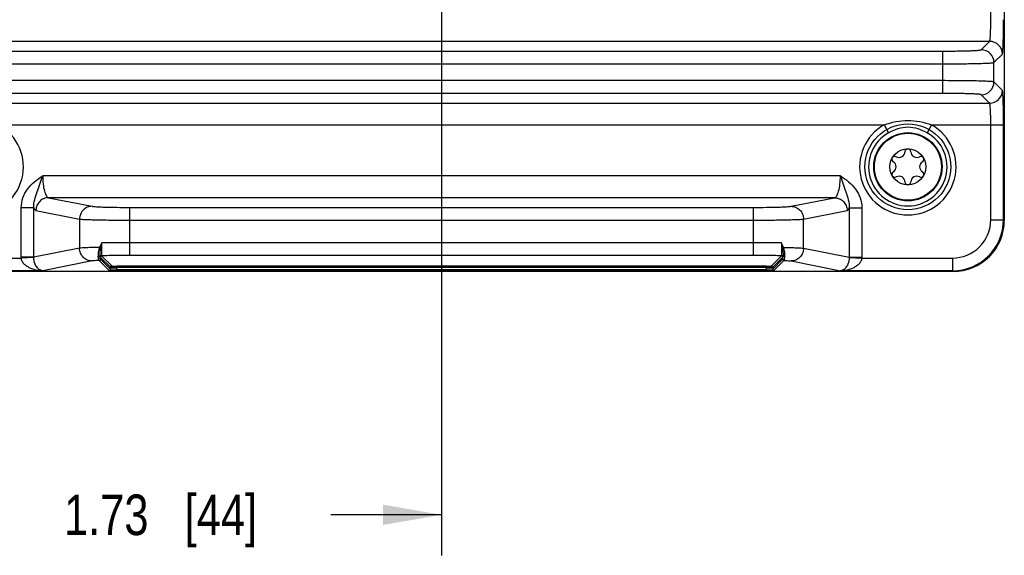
# Model space of a CAD drawing. Header units: inches. Extents: x 0 to 34, y 0 to 22.
# Tile 4 of 103: x 4.7 to 7.8, y 7.4 to 9. Entities that reach past the tile are written whole.
import ezdxf

# ---------------------------------------------------------------- set-up
doc = ezdxf.new("R2010")
doc.units = ezdxf.units.IN
doc.header["$LTSCALE"] = 1.87
doc.header["$MEASUREMENT"] = 0
doc.layers.get('0').update_dxf_attribs({"linetype": 'CONTINUOUS'})
doc.layers.add('COSMETIC', color=7, linetype='CONTINUOUS')
doc.layers.add('DIMENSIONS', color=7, linetype='CONTINUOUS')
doc.styles.get("Standard").update_dxf_attribs({"font": 'txt', "width": 0.8})
doc.dimstyles.new('DIMSTYLE_1', dxfattribs={"dimtxt": 0.125, "dimasz": 0.18, "dimexe": 0.125, "dimexo": 0.0625, "dimgap": 0.0625, "dimtad": 0, "dimtih": 1, "dimtoh": 1, "dimzin": 4, "dimdsep": 46, "dimtxsty": 'STANDARD', "dimblk": '_FILLED', "dimblk1": '_FILLED', "dimblk2": '_FILLED', "dimcen": 0.09, "dimadec": 0, "dimazin": 0, "dimtp": 0.01, "dimtm": 0.01, "dimtfac": 1, "dimtofl": 0, "dimtmove": 0, "dimatfit": 3, "dimldrblk": '_FILLED', "dimfxl": 1, "dimtolj": 1, "dimtzin": 4, "dimarcsym": 0})

# ---------------------------------------------------------------- blocks, each defined once
blk = doc.blocks.new('_FILLED')
at = {"color": 0, "linetype": 'BYBLOCK'}
blk.add_solid([(0, 0), (-1, 0.174), (-1, -0.174)], dxfattribs=at)
blk = doc.blocks.new('*D9')
at = {"layer": 'DIMENSIONS', "color": 2, "linetype": 'CONTINUOUS'}
for p, q in [((6.0283, 10.0028), (6.0283, 7.3921)), ((4.2965, 8.3647), (4.2965, 7.3921)), ((4.2965, 7.5171), (4.6374, 7.5171)), ((6.0283, 7.5171), (5.6874, 7.5171))]:
    blk.add_line(p, q, dxfattribs=at)
at = {"layer": 'DIMENSIONS', "color": 2, "linetype": 'CONTINUOUS', "xscale": 0.18, "yscale": 0.18, "zscale": 0.18}
for p, rotation in [((4.2965, 7.5171), 180), ((6.0283, 7.5171), 2e-10)]:
    blk.add_blockref('_FILLED', p, dxfattribs=dict(at, rotation=rotation))
at = {"layer": 'DIMENSIONS', "color": 2, "linetype": 'CONTINUOUS', "insert": (5.1624, 7.5796), "char_height": 0.125, "width": 0.925, "attachment_point": 2, "line_spacing_factor": 0.9}
blk.add_mtext('1.73{\\Ftxt.shx;\\W1.000000;\\H0.125000; }[44]', dxfattribs=at)
blk = doc.blocks.new('*D10')
at = {"layer": 'DIMENSIONS', "color": 2, "linetype": 'CONTINUOUS'}
for p, q in [((5.6608, 10.3703), (3.4188, 10.3703)), ((3.5438, 10.3703), (3.5438, 9.5377)), ((3.5438, 8.2675), (3.5438, 9.2877)), ((4.3891, 8.2675), (3.4188, 8.2675))]:
    blk.add_line(p, q, dxfattribs=at)
at = {"layer": 'DIMENSIONS', "color": 2, "linetype": 'CONTINUOUS', "xscale": 0.18, "yscale": 0.18, "zscale": 0.18}
for p, rotation in [((3.5438, 10.3703), 90), ((3.5438, 8.2675), 270)]:
    blk.add_blockref('_FILLED', p, dxfattribs=dict(at, rotation=rotation))
at = {"layer": 'DIMENSIONS', "color": 2, "linetype": 'CONTINUOUS', "insert": (3.5438, 9.4752), "char_height": 0.125, "width": 1.125, "attachment_point": 2, "line_spacing_factor": 0.9}
blk.add_mtext('2.10{\\Ftxt.shx;\\W1.000000;\\H0.125000; }[53.4]', dxfattribs=at)

msp = doc.modelspace()

# ---------------------------------------------------------------- linework, layer by layer
at = {"color": 7, "linetype": 'CONTINUOUS'}
for p, q in [((7.7624, 12.0907), (7.7624, 9.0052)), ((7.7208, 9.0443), (7.7208, 9.2161)), ((7.7625, 9.0052), (7.7625, 8.4249)), ((7.7172, 8.9774), (4.3394, 8.9774)), ((7.6912, 8.9514), (7.7172, 8.9774)), ((4.4835, 8.9475), (7.5732, 8.9475)), ((7.5732, 8.8169), (7.5732, 8.9475)), ((7.7306, 8.9121), (7.7565, 8.9381)), ((4.4835, 8.9081), (7.5732, 8.9081)), ((7.7306, 8.8522), (7.7306, 8.9121)), ((7.5732, 8.8562), (4.4835, 8.8562)), ((7.7565, 8.8262), (7.7306, 8.8522)), ((7.5732, 8.8169), (4.4835, 8.8169)), ((7.7172, 8.7869), (7.6912, 8.8129)), ((4.3394, 8.7869), (7.7172, 8.7869)), ((4.6642, 8.72), (7.3924, 8.72)), ((7.3924, 8.72), (7.4061, 8.6957)), ((7.5382, 8.72), (7.5245, 8.6957)), ((7.5382, 8.72), (7.7601, 8.72)), ((7.7208, 8.4272), (7.7208, 8.72)), ((7.7601, 8.4272), (7.7601, 8.72)), ((7.2573, 8.5622), (4.7993, 8.5622)), ((4.8174, 8.4953), (4.9515, 8.4687)), ((7.2393, 8.4953), (4.8174, 8.4953)), ((5.0678, 8.4653), (6.9889, 8.4653)), ((5.0678, 8.3172), (5.0678, 8.4653)), ((6.9889, 8.4653), (6.9889, 8.3172)), ((7.1052, 8.4687), (7.2393, 8.4953)), ((4.772, 8.4642), (4.7332, 8.4642)), ((4.7332, 8.3114), (4.7332, 8.4642)), ((4.772, 8.3114), (4.772, 8.4642)), ((4.7786, 8.4559), (4.9127, 8.4294)), ((7.1439, 8.4294), (7.278, 8.4559)), ((7.2846, 8.4642), (7.3234, 8.4642)), ((7.2846, 8.4642), (7.2846, 8.3114)), ((7.3234, 8.4642), (7.3234, 8.3114)), ((4.9127, 8.4294), (4.9127, 8.3393)), ((5.0678, 8.426), (6.9889, 8.426)), ((7.1439, 8.3393), (7.1439, 8.4294)), ((7.7208, 8.4272), (7.7601, 8.4272)), ((7.7625, 8.4249), (7.7601, 8.4272)), ((4.9784, 8.3416), (4.9812, 8.3558)), ((6.9889, 8.3565), (5.0678, 8.3565)), ((7.0755, 8.3558), (7.0783, 8.3416)), ((4.9127, 8.3393), (4.772, 8.3114)), ((4.9781, 8.3402), (4.9784, 8.3416)), ((5.0119, 8.2848), (4.9809, 8.3158)), ((6.9889, 8.3172), (5.0678, 8.3172)), ((7.0758, 8.3158), (7.0447, 8.2848)), ((7.0783, 8.3416), (7.0786, 8.3402)), ((7.1439, 8.3393), (7.2846, 8.3114)), ((4.4539, 8.3092), (4.7333, 8.3092)), ((4.772, 8.3114), (4.7332, 8.3114)), ((4.772, 8.3103), (4.7333, 8.3092)), ((4.9515, 8.3), (4.7993, 8.2698)), ((5.004, 8.271), (4.9733, 8.3017)), ((5.008, 8.2808), (4.9769, 8.3119)), ((5.008, 8.2749), (4.9772, 8.3057)), ((7.029, 8.2842), (5.0276, 8.2842)), ((5.0276, 8.2702), (5.0276, 8.2842)), ((7.029, 8.2842), (7.029, 8.2702)), ((7.0797, 8.3119), (7.0487, 8.2808)), ((7.0487, 8.2749), (7.0794, 8.3057)), ((7.0526, 8.271), (7.0833, 8.3017)), ((7.1052, 8.3), (7.2573, 8.2698)), ((7.2846, 8.3114), (7.3234, 8.3114)), ((7.2846, 8.3103), (7.3234, 8.3092)), ((7.3234, 8.3092), (7.6027, 8.3092)), ((7.6027, 8.3092), (7.6027, 8.2698)), ((7.6051, 8.2675), (4.4516, 8.2675)), ((4.7993, 8.2698), (4.4539, 8.2698)), ((5.008, 8.2749), (5.008, 8.2808)), ((5.0112, 8.2704), (5.0188, 8.2703)), ((5.0276, 8.2741), (5.0163, 8.2743)), ((7.029, 8.2803), (5.0276, 8.2803)), ((5.0276, 8.2741), (7.029, 8.2741)), ((5.0276, 8.2702), (7.029, 8.2702)), ((7.0403, 8.2743), (7.029, 8.2741)), ((7.0378, 8.2703), (7.0506, 8.2707)), ((7.0487, 8.2808), (7.0487, 8.2749)), ((7.0506, 8.2707), (7.0526, 8.271)), ((7.6027, 8.2698), (7.2573, 8.2698)), ((7.6051, 8.2675), (7.6027, 8.2698))]:
    msp.add_line(p, q, dxfattribs=at)
for radius in [0.1053, 0.1033, 0.0555]:
    msp.add_circle((7.4653, 8.5905), radius, dxfattribs=at)
for centre, radius, start, end in [((7.6912, 8.912), 0.0394, 0.0838, 89.9162), ((7.7171, 8.938), 0.0394, 0.0838, 89.9162), ((7.6912, 8.8523), 0.0394, 270.0838, 359.9162), ((7.7171, 8.8263), 0.0394, 270.0826, 359.9174), ((4.5913, 8.5905), 0.1486, 119.3655, 60.6345), ((7.4653, 8.5905), 0.1486, 119.3655, 60.6345), ((7.4653, 8.5905), 0.1208, 119.3655, 60.6345), ((7.4252, 8.6136), 0.00906, 61.6303, 238.3697), ((7.4382, 8.6375), 0.0181, 241.6303, 358.3697), ((7.4653, 8.6368), 0.00906, 1.6303, 178.3697), ((7.4925, 8.6375), 0.0181, 181.6303, 298.3697), ((7.5054, 8.6136), 0.00906, 301.6303, 118.3697), ((7.411, 8.5905), 0.0181, 301.6303, 58.3697), ((7.5196, 8.5905), 0.0181, 121.6303, 238.3697), ((7.4252, 8.5674), 0.00906, 121.6303, 298.3697), ((7.4382, 8.5435), 0.0181, 1.6303, 118.3697), ((7.4925, 8.5435), 0.0181, 61.6303, 178.3697), ((7.5054, 8.5674), 0.00906, 241.6303, 58.3697), ((7.4653, 8.5442), 0.00906, 181.6303, 358.3697), ((7.6027, 8.4272), 0.1574, 270.011, 359.989), ((7.6028, 8.4272), 0.118, 269.9876, 0.0125), ((7.6051, 8.4249), 0.1574, 269.9934, 0.0066), ((5.0667, 2.9625), 5.394, 89.9881, 90.9082), ((6.9937, 3.4553), 4.9012, 89.0436, 90.0564), ((5.3121, 8.1756), 0.3762, 153.5303, 153.755), ((4.9809, 8.3119), 0.00394, 90.0665, 179.9335), ((7.0758, 8.3119), 0.00394, 0.0665, 89.9335), ((6.7373, 8.172), 0.3844, 26.2449, 26.4651), ((4.8108, 8.3114), 0.0776, 179.9996, 181.6783), ((4.8097, 8.3112), 0.0377, 179.6583, 181.3851), ((4.9733, 8.3057), 0.00394, 270.0664, 359.9336), ((5.0119, 8.2808), 0.00394, 90.0665, 179.9335), ((7.0447, 8.2808), 0.00394, 0.0803, 89.9335), ((7.0833, 8.3057), 0.00394, 180.0665, 269.9335), ((7.2469, 8.3112), 0.0377, 358.6151, 0.3415), ((7.2458, 8.3114), 0.0776, 358.3221, 0.0005), ((5.004, 8.2749), 0.00394, 270.0665, 359.9335), ((5.0275, 8.8948), 0.6246, 269.2069, 270.0166), ((7.0292, 8.8952), 0.625, 269.9836, 270.7894), ((7.0526, 8.2749), 0.00394, 180.0665, 269.9335)]:
    msp.add_arc(centre, radius, start, end, dxfattribs=at)
for points, knots in [([(7.7172, 8.9774), (7.7174, 8.9775), (7.7176, 8.9781), (7.718, 8.9793), (7.7183, 8.981), (7.7188, 8.9845), (7.7193, 8.9901), (7.7198, 8.9984), (7.7202, 9.0083), (7.7207, 9.0238), (7.7208, 9.0359), (7.7208, 9.0443)], [0, 0, 0, 0, 0.009511, 0.027281, 0.053695, 0.088667, 0.183075, 0.307312, 0.456934, 0.62644, 1, 1, 1, 1]), ([(7.7565, 8.9381), (7.7568, 8.9383), (7.757, 8.9393), (7.7573, 8.941), (7.7576, 8.9438), (7.758, 8.9475), (7.7583, 8.9521), (7.7587, 8.9598), (7.7591, 8.9714), (7.7596, 8.9871), (7.7599, 9.005), (7.7601, 9.0243), (7.7601, 9.0375), (7.7601, 9.0443)], [0, 0, 0, 0, 0.008609, 0.02597, 0.052174, 0.087051, 0.130274, 0.181483, 0.305908, 0.455827, 0.625683, 0.809408, 1, 1, 1, 1]), ([(7.5732, 8.9475), (7.5807, 8.9475), (7.5954, 8.9475), (7.6169, 8.9477), (7.6367, 8.9481), (7.6542, 8.9485), (7.6671, 8.949), (7.6757, 8.9495), (7.6808, 8.9499), (7.6848, 8.9502), (7.6879, 8.9506), (7.6899, 8.951), (7.691, 8.9512), (7.6912, 8.9514)], [0, 0, 0, 0, 0.190637, 0.374308, 0.544185, 0.694096, 0.818525, 0.869734, 0.912962, 0.947828, 0.974033, 0.991387, 1, 1, 1, 1]), ([(7.5732, 8.9081), (7.5832, 8.9081), (7.6029, 8.9082), (7.6315, 8.9084), (7.6579, 8.9087), (7.6812, 8.9092), (7.6983, 8.9097), (7.7098, 8.9102), (7.7166, 8.9105), (7.7221, 8.9109), (7.7262, 8.9112), (7.7288, 8.9116), (7.7302, 8.9118), (7.7306, 8.9121)], [0, 0, 0, 0, 0.190755, 0.374541, 0.544522, 0.69452, 0.819009, 0.870232, 0.913453, 0.948287, 0.974431, 0.991668, 1, 1, 1, 1]), ([(7.7306, 8.8522), (7.7302, 8.8525), (7.7288, 8.8527), (7.7262, 8.8531), (7.7221, 8.8534), (7.7166, 8.8538), (7.7098, 8.8541), (7.6983, 8.8546), (7.6812, 8.8551), (7.6579, 8.8556), (7.6315, 8.8559), (7.6029, 8.8561), (7.5832, 8.8562), (7.5732, 8.8562)], [0, 0, 0, 0, 0.008332, 0.025569, 0.051713, 0.086547, 0.129768, 0.180991, 0.30548, 0.455478, 0.625459, 0.809245, 1, 1, 1, 1]), ([(7.6912, 8.8129), (7.691, 8.8131), (7.6899, 8.8133), (7.6879, 8.8137), (7.6848, 8.8141), (7.6808, 8.8144), (7.6757, 8.8148), (7.6671, 8.8153), (7.6542, 8.8158), (7.6367, 8.8162), (7.6169, 8.8166), (7.5954, 8.8168), (7.5807, 8.8169), (7.5732, 8.8169)], [0, 0, 0, 0, 0.008613, 0.025967, 0.052172, 0.087038, 0.130266, 0.181475, 0.305904, 0.455815, 0.625692, 0.809363, 1, 1, 1, 1]), ([(7.7601, 8.72), (7.7601, 8.7268), (7.7601, 8.74), (7.7599, 8.7593), (7.7596, 8.7772), (7.7591, 8.7929), (7.7587, 8.8045), (7.7583, 8.8122), (7.758, 8.8168), (7.7576, 8.8205), (7.7573, 8.8233), (7.757, 8.8251), (7.7568, 8.826), (7.7565, 8.8262)], [0, 0, 0, 0, 0.190592, 0.374317, 0.544173, 0.694092, 0.818517, 0.869726, 0.912949, 0.947826, 0.97403, 0.991391, 1, 1, 1, 1]), ([(7.7208, 8.72), (7.7208, 8.7284), (7.7207, 8.7405), (7.7202, 8.756), (7.7198, 8.7659), (7.7193, 8.7742), (7.7188, 8.7798), (7.7183, 8.7833), (7.718, 8.785), (7.7176, 8.7862), (7.7174, 8.7868), (7.7172, 8.7869)], [0, 0, 0, 0, 0.37356, 0.543066, 0.692687, 0.816924, 0.911333, 0.946304, 0.972719, 0.990489, 1, 1, 1, 1]), ([(7.3924, 8.72), (7.4157, 8.7282), (7.4653, 8.7385), (7.5149, 8.7282), (7.5382, 8.72)], [0, 0, 0, 0, 0.499987, 1, 1, 1, 1]), ([(7.4061, 8.6957), (7.4152, 8.7008), (7.4341, 8.7097), (7.4653, 8.7152), (7.4965, 8.7097), (7.5155, 8.7008), (7.5245, 8.6957)], [0, 0, 0, 0, 0.250199, 0.49997, 0.749777, 1, 1, 1, 1]), ([(4.7332, 8.4642), (4.7332, 8.4745), (4.7368, 8.4952), (4.7515, 8.5229), (4.7732, 8.5454), (4.7904, 8.5569), (4.7993, 8.5622)], [0, 0, 0, 0, 0.249874, 0.499723, 0.749719, 1, 1, 1, 1]), ([(4.772, 8.4642), (4.7711, 8.4808), (4.7798, 8.5054), (4.791, 8.5372), (4.7964, 8.5538), (4.7993, 8.5622)], [0, 0, 0, 0, 0.488835, 0.738209, 1, 1, 1, 1]), ([(4.7993, 8.5622), (4.7993, 8.5537), (4.8001, 8.5379), (4.8032, 8.5194), (4.8071, 8.5074), (4.8104, 8.5003), (4.8145, 8.4956), (4.8174, 8.4953)], [0, 0, 0, 0, 0.355667, 0.65978, 0.780497, 0.876803, 1, 1, 1, 1]), ([(7.2393, 8.4953), (7.2422, 8.4956), (7.2462, 8.5003), (7.2496, 8.5074), (7.2535, 8.5194), (7.2565, 8.5379), (7.2573, 8.5537), (7.2573, 8.5622)], [0, 0, 0, 0, 0.12317, 0.219467, 0.340182, 0.644287, 1, 1, 1, 1]), ([(7.2573, 8.5622), (7.2662, 8.5569), (7.2835, 8.5454), (7.3051, 8.5229), (7.3198, 8.4952), (7.3234, 8.4745), (7.3234, 8.4642)], [0, 0, 0, 0, 0.250254, 0.500237, 0.750093, 1, 1, 1, 1]), ([(7.2573, 8.5622), (7.2603, 8.5538), (7.2657, 8.5372), (7.2768, 8.5054), (7.2855, 8.4808), (7.2846, 8.4642)], [0, 0, 0, 0, 0.261798, 0.511165, 1, 1, 1, 1]), ([(4.8174, 8.4953), (4.8124, 8.4952), (4.8022, 8.4931), (4.7893, 8.4843), (4.7807, 8.4713), (4.7786, 8.461), (4.7786, 8.4559)], [0, 0, 0, 0, 0.248106, 0.497614, 0.748516, 1, 1, 1, 1]), ([(4.9515, 8.4687), (4.9464, 8.4687), (4.9362, 8.4666), (4.9234, 8.4578), (4.9148, 8.4448), (4.9127, 8.4345), (4.9127, 8.4294)], [0, 0, 0, 0, 0.248106, 0.497614, 0.748516, 1, 1, 1, 1]), ([(4.9515, 8.4687), (4.9532, 8.4684), (4.9579, 8.4679), (4.9665, 8.4673), (4.9782, 8.4667), (4.9988, 8.466), (5.029, 8.4655), (5.0543, 8.4653), (5.0678, 8.4653)], [0, 0, 0, 0, 0.046138, 0.121067, 0.222594, 0.347697, 0.6529, 1, 1, 1, 1]), ([(6.9889, 8.4653), (7.0023, 8.4653), (7.0276, 8.4655), (7.0578, 8.466), (7.0784, 8.4667), (7.0901, 8.4673), (7.0987, 8.4679), (7.1034, 8.4684), (7.1052, 8.4687)], [0, 0, 0, 0, 0.3471, 0.652303, 0.777406, 0.878933, 0.953862, 1, 1, 1, 1]), ([(7.1052, 8.4687), (7.1102, 8.4687), (7.1204, 8.4666), (7.1332, 8.4578), (7.1419, 8.4448), (7.1439, 8.4345), (7.1439, 8.4294)], [0, 0, 0, 0, 0.248106, 0.497614, 0.748516, 1, 1, 1, 1]), ([(7.2393, 8.4953), (7.2443, 8.4952), (7.2545, 8.4931), (7.2673, 8.4843), (7.2759, 8.4713), (7.278, 8.461), (7.278, 8.4559)], [0, 0, 0, 0, 0.248106, 0.497614, 0.748516, 1, 1, 1, 1]), ([(4.772, 8.4642), (4.7729, 8.4621), (4.7744, 8.4589), (4.7773, 8.4562), (4.7786, 8.4559)], [0, 0, 0, 0, 0.617138, 1, 1, 1, 1]), ([(7.278, 8.4559), (7.2794, 8.4562), (7.2823, 8.4589), (7.2838, 8.4621), (7.2846, 8.4642)], [0, 0, 0, 0, 0.382851, 1, 1, 1, 1]), ([(4.9127, 8.4294), (4.9151, 8.429), (4.9213, 8.4285), (4.9328, 8.4279), (4.9484, 8.4274), (4.9759, 8.4267), (5.0161, 8.4261), (5.0498, 8.426), (5.0678, 8.426)], [0, 0, 0, 0, 0.045995, 0.120875, 0.222395, 0.347522, 0.652804, 1, 1, 1, 1]), ([(6.9889, 8.426), (7.0068, 8.426), (7.0406, 8.4261), (7.0808, 8.4267), (7.1083, 8.4274), (7.1239, 8.4279), (7.1353, 8.4285), (7.1416, 8.429), (7.1439, 8.4294)], [0, 0, 0, 0, 0.347196, 0.652478, 0.777605, 0.879125, 0.954005, 1, 1, 1, 1]), ([(4.9809, 8.3158), (4.9809, 8.3161), (4.981, 8.317), (4.9811, 8.3188), (4.9811, 8.322), (4.9811, 8.3264), (4.9811, 8.3322), (4.9812, 8.3421), (4.9812, 8.3502), (4.9812, 8.3558)], [0, 0, 0, 0, 0.019758, 0.065889, 0.142446, 0.252593, 0.397664, 0.575772, 1, 1, 1, 1]), ([(7.0755, 8.3558), (7.0755, 8.3502), (7.0755, 8.3421), (7.0755, 8.3322), (7.0755, 8.3264), (7.0755, 8.322), (7.0756, 8.3189), (7.0757, 8.317), (7.0757, 8.3161), (7.0758, 8.3158)], [0, 0, 0, 0, 0.424007, 0.602047, 0.747155, 0.857393, 0.934035, 0.980222, 1, 1, 1, 1]), ([(4.9747, 8.3419), (4.9672, 8.3418), (4.9537, 8.3415), (4.9357, 8.3409), (4.9225, 8.3402), (4.9154, 8.3397), (4.9127, 8.3393)], [0, 0, 0, 0, 0.36126, 0.654917, 0.870383, 1, 1, 1, 1]), ([(4.9515, 8.3), (4.9464, 8.3), (4.9362, 8.3021), (4.9234, 8.3109), (4.9148, 8.3239), (4.9127, 8.3342), (4.9127, 8.3393)], [0, 0, 0, 0, 0.248106, 0.497614, 0.748516, 1, 1, 1, 1]), ([(4.9747, 8.3419), (4.9727, 8.3374), (4.9703, 8.3285), (4.9698, 8.3194), (4.9701, 8.3153)], [0, 0, 0, 0, 0.543686, 1, 1, 1, 1]), ([(4.9701, 8.3153), (4.9713, 8.3148), (4.974, 8.3147), (4.976, 8.3169), (4.976, 8.3179)], [0, 0, 0, 0, 0.545484, 1, 1, 1, 1]), ([(4.9733, 8.3017), (4.9729, 8.3019), (4.9721, 8.3031), (4.9714, 8.3057), (4.9707, 8.3099), (4.9703, 8.3133), (4.9701, 8.3153)], [0, 0, 0, 0, 0.094515, 0.278041, 0.575383, 1, 1, 1, 1]), ([(4.976, 8.3179), (4.9758, 8.3212), (4.9761, 8.3287), (4.9772, 8.3361), (4.9781, 8.3402)], [0, 0, 0, 0, 0.436883, 1, 1, 1, 1]), ([(4.9772, 8.3057), (4.977, 8.3059), (4.9768, 8.307), (4.9765, 8.3092), (4.9762, 8.3131), (4.9761, 8.3161), (4.976, 8.3179)], [0, 0, 0, 0, 0.077642, 0.256604, 0.55862, 1, 1, 1, 1]), ([(4.9769, 8.3119), (4.9768, 8.312), (4.9766, 8.3126), (4.9764, 8.3138), (4.9762, 8.3156), (4.976, 8.3171), (4.976, 8.3179)], [0, 0, 0, 0, 0.094475, 0.284558, 0.583171, 1, 1, 1, 1]), ([(5.0678, 8.3172), (5.0597, 8.3172), (5.0307, 8.317), (5.0017, 8.3166), (4.9809, 8.3158)], [0, 0, 0, 0, 0.278899, 1, 1, 1, 1]), ([(7.0758, 8.3158), (7.0697, 8.3161), (7.0407, 8.3169), (7.0117, 8.3172), (6.9889, 8.3172)], [0, 0, 0, 0, 0.210249, 1, 1, 1, 1]), ([(7.0786, 8.3402), (7.0795, 8.3361), (7.0805, 8.3287), (7.0808, 8.3212), (7.0807, 8.3179)], [0, 0, 0, 0, 0.563111, 1, 1, 1, 1]), ([(7.0794, 8.3057), (7.0796, 8.3059), (7.0798, 8.307), (7.0802, 8.3092), (7.0804, 8.3131), (7.0806, 8.3161), (7.0807, 8.3179)], [0, 0, 0, 0, 0.077697, 0.256828, 0.558915, 1, 1, 1, 1]), ([(7.0807, 8.3179), (7.0806, 8.3171), (7.0805, 8.3156), (7.0803, 8.3138), (7.08, 8.3126), (7.0799, 8.312), (7.0797, 8.3119)], [0, 0, 0, 0, 0.41711, 0.715665, 0.905604, 1, 1, 1, 1]), ([(7.0807, 8.3179), (7.0807, 8.3169), (7.0827, 8.3147), (7.0853, 8.3148), (7.0865, 8.3153)], [0, 0, 0, 0, 0.454509, 1, 1, 1, 1]), ([(7.0865, 8.3153), (7.0868, 8.3194), (7.0863, 8.3285), (7.084, 8.3374), (7.082, 8.3419)], [0, 0, 0, 0, 0.45636, 1, 1, 1, 1]), ([(7.082, 8.3419), (7.0895, 8.3418), (7.103, 8.3415), (7.121, 8.3409), (7.1342, 8.3402), (7.1413, 8.3397), (7.1439, 8.3393)], [0, 0, 0, 0, 0.361292, 0.654962, 0.870421, 1, 1, 1, 1]), ([(7.0833, 8.3017), (7.0837, 8.3019), (7.0845, 8.3031), (7.0852, 8.3057), (7.086, 8.3099), (7.0863, 8.3133), (7.0865, 8.3153)], [0, 0, 0, 0, 0.094569, 0.278242, 0.575613, 1, 1, 1, 1]), ([(7.1439, 8.3393), (7.1439, 8.3342), (7.1419, 8.3239), (7.1332, 8.3109), (7.1204, 8.3021), (7.1102, 8.3), (7.1052, 8.3)], [0, 0, 0, 0, 0.251484, 0.502386, 0.751894, 1, 1, 1, 1]), ([(4.7993, 8.2698), (4.7927, 8.27), (4.7793, 8.2714), (4.7632, 8.2764), (4.7511, 8.2829), (4.7427, 8.2894), (4.7358, 8.2981), (4.7335, 8.3054), (4.7333, 8.3092)], [0, 0, 0, 0, 0.239247, 0.481636, 0.605477, 0.732226, 0.863497, 1, 1, 1, 1]), ([(4.7993, 8.2698), (4.7965, 8.2701), (4.7903, 8.2721), (4.7819, 8.2793), (4.7744, 8.2922), (4.7722, 8.3036), (4.772, 8.3103)], [0, 0, 0, 0, 0.162372, 0.356735, 0.618011, 1, 1, 1, 1]), ([(4.9733, 8.3017), (4.9687, 8.3015), (4.9614, 8.3011), (4.9541, 8.3005), (4.9515, 8.3)], [0, 0, 0, 0, 0.634751, 1, 1, 1, 1]), ([(5.0119, 8.2848), (5.012, 8.2847), (5.0125, 8.2847), (5.0134, 8.2845), (5.0149, 8.2845), (5.0177, 8.2843), (5.022, 8.2843), (5.0257, 8.2842), (5.0276, 8.2842)], [0, 0, 0, 0, 0.025833, 0.086861, 0.181262, 0.305679, 0.625539, 1, 1, 1, 1]), ([(7.029, 8.2842), (7.031, 8.2842), (7.0346, 8.2843), (7.0389, 8.2843), (7.0417, 8.2845), (7.0432, 8.2845), (7.0441, 8.2847), (7.0446, 8.2847), (7.0447, 8.2848)], [0, 0, 0, 0, 0.374227, 0.694056, 0.818545, 0.913037, 0.974136, 1, 1, 1, 1]), ([(7.0833, 8.3017), (7.088, 8.3015), (7.0952, 8.3011), (7.1026, 8.3005), (7.1052, 8.3)], [0, 0, 0, 0, 0.63472, 1, 1, 1, 1]), ([(7.2846, 8.3103), (7.2845, 8.3036), (7.2822, 8.2922), (7.2747, 8.2793), (7.2663, 8.2721), (7.2602, 8.2701), (7.2573, 8.2698)], [0, 0, 0, 0, 0.381977, 0.64326, 0.837626, 1, 1, 1, 1]), ([(7.3234, 8.3092), (7.3232, 8.3054), (7.3208, 8.2981), (7.3139, 8.2894), (7.3055, 8.2829), (7.2935, 8.2764), (7.2773, 8.2714), (7.264, 8.27), (7.2573, 8.2698)], [0, 0, 0, 0, 0.136496, 0.267765, 0.394516, 0.518359, 0.76075, 1, 1, 1, 1]), ([(5.004, 8.271), (5.0042, 8.2709), (5.0049, 8.2708), (5.0063, 8.2706), (5.0085, 8.2705), (5.0102, 8.2705), (5.0112, 8.2704)], [0, 0, 0, 0, 0.08472, 0.284324, 0.593364, 1, 1, 1, 1]), ([(5.008, 8.2808), (5.0081, 8.2807), (5.0087, 8.2807), (5.0099, 8.2806), (5.0117, 8.2805), (5.0152, 8.2804), (5.0206, 8.2803), (5.0252, 8.2803), (5.0276, 8.2803)], [0, 0, 0, 0, 0.025544, 0.086498, 0.1809, 0.305359, 0.625365, 1, 1, 1, 1]), ([(5.0163, 8.2743), (5.0152, 8.2743), (5.0132, 8.2744), (5.0106, 8.2745), (5.0091, 8.2748), (5.0081, 8.2747), (5.008, 8.2749)], [0, 0, 0, 0, 0.403524, 0.714332, 0.916231, 1, 1, 1, 1]), ([(7.029, 8.2803), (7.0315, 8.2803), (7.036, 8.2803), (7.0414, 8.2804), (7.0449, 8.2805), (7.0468, 8.2806), (7.0479, 8.2807), (7.0485, 8.2807), (7.0487, 8.2808)], [0, 0, 0, 0, 0.374399, 0.694375, 0.818908, 0.913401, 0.974428, 1, 1, 1, 1]), ([(7.0487, 8.2749), (7.0485, 8.2747), (7.0476, 8.2748), (7.046, 8.2745), (7.0434, 8.2744), (7.0414, 8.2743), (7.0403, 8.2743)], [0, 0, 0, 0, 0.083768, 0.285667, 0.596476, 1, 1, 1, 1])]:
    msp.add_open_spline(points, degree=3, knots=knots, dxfattribs=at)
for points in [[(4.9812, 8.3558), (4.9794, 8.3515), (4.9774, 8.3474), (4.9753, 8.3432)], [(7.0813, 8.3432), (7.0793, 8.3474), (7.0772, 8.3515), (7.0755, 8.3558)], [(4.9781, 8.3402), (4.9768, 8.3406), (4.9757, 8.3412), (4.9747, 8.3419)], [(7.0786, 8.3402), (7.0798, 8.3406), (7.081, 8.3412), (7.082, 8.3419)]]:
    msp.add_open_spline(points, degree=3, dxfattribs=at)
at = {"layer": 'COSMETIC', "color": 7, "linetype": 'CONTINUOUS'}
msp.add_circle((7.4653, 8.5905), 0.1323, dxfattribs=at)

# ---------------------------------------------------------------- dimensions: what is measured, and where the dimension line sits
at = {"layer": 'DIMENSIONS', "color": 2, "linetype": 'CONTINUOUS'}
dim = msp.add_linear_dim(base=(3.5438, 10.3703), p1=(4.4516, 8.2675), p2=(5.7233, 10.3703), angle=90, dimstyle='DIMSTYLE_1', dxfattribs=at)
dim.commit()
dim.dimension.update_dxf_attribs({"geometry": '*D10', "text_midpoint": (3.5438, 9.4127), "dimtype": 160})
dim = msp.add_linear_dim(base=(6.0283, 7.5171), p1=(4.2965, 8.4272), p2=(6.0283, 10.0653), dimstyle='DIMSTYLE_1', dxfattribs=at)
dim.commit()
dim.dimension.update_dxf_attribs({"geometry": '*D9', "text_midpoint": (5.1624, 7.5171), "dimtype": 160})

doc.saveas('drawing.dxf')
